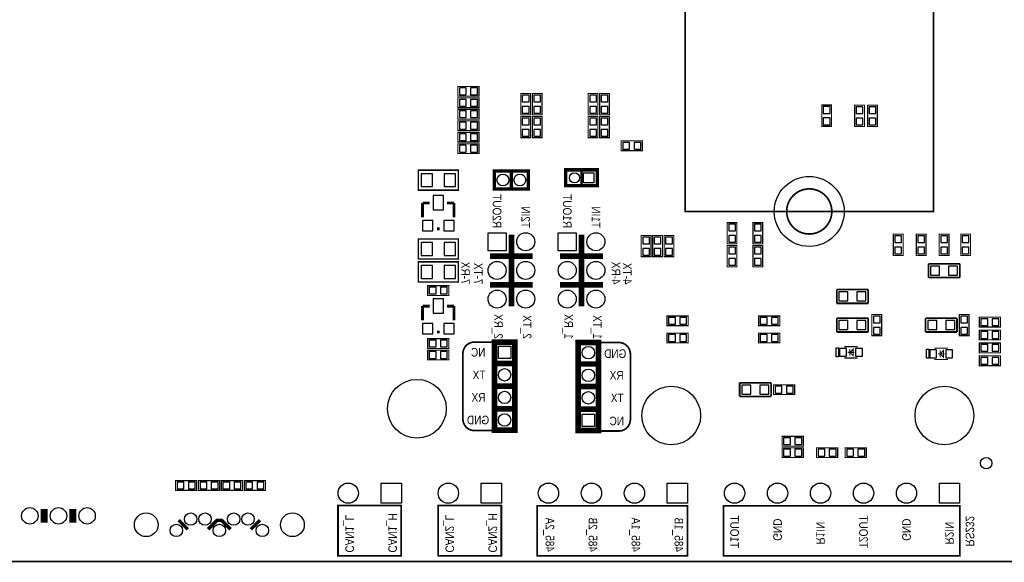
# Model space of a CAD drawing. Extents: x -13 to 212, y 0 to 96.
# Tile 3 of 6: x 63 to 150, y 0 to 48. Entities that reach past the tile are written whole.
import ezdxf

# ---------------------------------------------------------------- set-up
doc = ezdxf.new("R2010")
doc.units = 0
for name, color, linetype in [('BG_OUTLINE', 12, 'CONTINUOUS'), ('BG_SILKSCREEN_BOTTOM', 173, 'CONTINUOUS'), ('PG_SILKSCREEN_BOTTOM', 150, 'CONTINUOUS'), ('PIN_BOTTOM', 202, 'CONTINUOUS')]:
    doc.layers.add(name, color=color, linetype=linetype)

msp = doc.modelspace()

# ---------------------------------------------------------------- linework, layer by layer
at = {"layer": 'BG_OUTLINE', "const_width": 0.1524}
msp.add_lwpolyline([(0, 2.999994), (0, 92.999992, -0.414214), (2.999994, 95.999986), (170.000016, 95.999986, -0.414214), (173.00001, 92.999992), (173.00001, 2.999994, -0.414214), (170.000016, 0), (2.999994, 0, -0.414214), (0, 2.999994)], format="xyb", dxfattribs=at)
at = {"layer": 'BG_SILKSCREEN_BOTTOM'}
for points, const_width in [([(143.827043, 57.110503), (143.827043, 31.010504), (121.827036, 31.010504), (121.827036, 57.110503)], 0.150012), ([(96.647, 4.949698), (91.059, 4.949698), (91.059, 0.504698), (96.647, 0.504698), (96.647, 4.949698)], 0.1524), ([(105.537, 4.949698), (99.949, 4.949698), (99.949, 0.504698), (105.537, 0.504698), (105.537, 4.949698)], 0.1524), ([(108.712, 4.936998), (122.047, 4.936998), (122.047, 0.491998), (108.712, 0.491998), (108.712, 4.936998)], 0.1524), ([(125.222, 4.936998), (146.177, 4.936998), (146.177, 0.491998), (125.222, 0.491998), (125.222, 4.936998)], 0.1524)]:
    msp.add_lwpolyline(points, dxfattribs=dict(at, const_width=const_width))
for points, const_width in [([(134.827035, 31.010504, 1.000002), (130.827043, 31.010504, 0.999998), (134.827035, 31.010504)], 0.150012), ([(104.955899, 11.595862), (103.148003, 11.595862, -0.414214), (102.132003, 12.611862), (102.132003, 18.416854, -0.414214), (103.148003, 19.432854), (104.926003, 19.432854)], 0.1524), ([(114.148997, 19.393992), (115.956893, 19.393992, -0.414214), (116.972893, 18.377992), (116.972893, 12.573, -0.414214), (115.956893, 11.557), (114.178893, 11.557)], 0.1524)]:
    msp.add_lwpolyline(points, format="xyb", dxfattribs=dict(at, const_width=const_width))
at = {"layer": 'PG_SILKSCREEN_BOTTOM'}
for points, const_width in [([(101.6762, 41.2242), (103.5558, 41.2242), (103.5558, 42.0878), (101.6762, 42.0878), (101.6762, 41.2242)], 0.1016), ([(101.6762, 40.2082), (103.5558, 40.2082), (103.5558, 41.0718), (101.6762, 41.0718), (101.6762, 40.2082)], 0.1016), ([(107.2642, 41.4528), (107.2642, 39.5732), (108.1278, 39.5732), (108.1278, 41.4528), (107.2642, 41.4528)], 0.1016), ([(108.2802, 41.4528), (108.2802, 39.5732), (109.1438, 39.5732), (109.1438, 41.4528), (108.2802, 41.4528)], 0.1016), ([(114.0968, 39.5732), (114.0968, 41.4528), (113.2332, 41.4528), (113.2332, 39.5732), (114.0968, 39.5732)], 0.1016), ([(115.1128, 39.5732), (115.1128, 41.4528), (114.2492, 41.4528), (114.2492, 39.5732), (115.1128, 39.5732)], 0.1016), ([(133.9342, 40.4368), (133.9342, 38.5572), (134.7978, 38.5572), (134.7978, 40.4368), (133.9342, 40.4368)], 0.1016), ([(137.7188, 38.541198), (137.7188, 40.420798), (136.8552, 40.420798), (136.8552, 38.541198), (137.7188, 38.541198)], 0.1016), ([(138.8618, 38.541198), (138.8618, 40.420798), (137.9982, 40.420798), (137.9982, 38.541198), (138.8618, 38.541198)], 0.1016), ([(101.6762, 39.1922), (103.5558, 39.1922), (103.5558, 40.0558), (101.6762, 40.0558), (101.6762, 39.1922)], 0.1016), ([(107.2642, 39.4208), (107.2642, 37.5412), (108.1278, 37.5412), (108.1278, 39.4208), (107.2642, 39.4208)], 0.1016), ([(108.2802, 39.4208), (108.2802, 37.5412), (109.1438, 37.5412), (109.1438, 39.4208), (108.2802, 39.4208)], 0.1016), ([(113.2332, 39.4208), (113.2332, 37.5412), (114.0968, 37.5412), (114.0968, 39.4208), (113.2332, 39.4208)], 0.1016), ([(114.2492, 39.4208), (114.2492, 37.5412), (115.1128, 37.5412), (115.1128, 39.4208), (114.2492, 39.4208)], 0.1016), ([(101.6762, 38.1762), (103.5558, 38.1762), (103.5558, 39.0398), (101.6762, 39.0398), (101.6762, 38.1762)], 0.1016), ([(101.6762, 37.1602), (103.5558, 37.1602), (103.5558, 38.0238), (101.6762, 38.0238), (101.6762, 37.1602)], 0.1016), ([(101.6762, 36.1442), (103.5558, 36.1442), (103.5558, 37.0078), (101.6762, 37.0078), (101.6762, 36.1442)], 0.1016), ([(116.1542, 36.3982), (118.0338, 36.3982), (118.0338, 37.2618), (116.1542, 37.2618), (116.1542, 36.3982)], 0.1016), ([(98.171, 32.893), (101.727, 32.893), (101.727, 34.671), (98.171, 34.671), (98.171, 32.893)], 0.127), ([(105.126003, 32.997115), (107.925997, 32.997115), (107.925997, 34.597111), (104.926003, 34.597111), (104.926003, 32.997115), (105.126003, 32.997115)], 0.299999), ([(106.426, 32.997115), (106.426, 34.597111)], 0.299999), ([(113.749988, 34.695943), (111.249993, 34.695943), (111.249993, 33.295946), (114.049988, 33.295946), (114.049988, 34.695943), (113.749988, 34.695943)], 0.299999), ([(112.649991, 34.695943), (112.649991, 33.295946)], 0.2), ([(99.187, 31.7627), (98.552, 31.7627)], 0.254), ([(98.552, 31.7627), (98.552, 30.4927)], 0.254), ([(100.711, 31.7627), (101.346, 31.7627)], 0.254), ([(101.346, 31.7627), (101.346, 30.4927)], 0.254), ([(125.5522, 30.0228), (125.5522, 28.1432), (126.4158, 28.1432), (126.4158, 30.0228), (125.5522, 30.0228)], 0.1016), ([(127.8382, 30.0228), (127.8382, 28.1432), (128.7018, 28.1432), (128.7018, 30.0228), (127.8382, 30.0228)], 0.1016), ([(100.076, 29.4767), (99.822, 29.4767)], 0.254), ([(106.426, 28.950996), (106.426, 22.611004)], 0.499999), ([(112.649, 28.950996), (112.649, 22.611004)], 0.499999), ([(117.9322, 28.8798), (117.9322, 27.0002), (118.7958, 27.0002), (118.7958, 28.8798), (117.9322, 28.8798)], 0.1016), ([(119.8118, 27.0002), (119.8118, 28.8798), (118.9482, 28.8798), (118.9482, 27.0002), (119.8118, 27.0002)], 0.1016), ([(119.9642, 28.8798), (119.9642, 27.0002), (120.8278, 27.0002), (120.8278, 28.8798), (119.9642, 28.8798)], 0.1016), ([(141.1478, 27.111198), (141.1478, 28.990798), (140.2842, 28.990798), (140.2842, 27.111198), (141.1478, 27.111198)], 0.1016), ([(143.1798, 27.111198), (143.1798, 28.990798), (142.3162, 28.990798), (142.3162, 27.111198), (143.1798, 27.111198)], 0.1016), ([(145.2118, 27.111198), (145.2118, 28.990798), (144.3482, 28.990798), (144.3482, 27.111198), (145.2118, 27.111198)], 0.1016), ([(147.1168, 27.111198), (147.1168, 28.990798), (146.2532, 28.990798), (146.2532, 27.111198), (147.1168, 27.111198)], 0.1016), ([(101.727, 28.575), (98.171, 28.575), (98.171, 26.797), (101.727, 26.797), (101.727, 28.575)], 0.127), ([(126.4158, 26.1112), (126.4158, 27.9908), (125.5522, 27.9908), (125.5522, 26.1112), (126.4158, 26.1112)], 0.1016), ([(127.8382, 27.9908), (127.8382, 26.1112), (128.7018, 26.1112), (128.7018, 27.9908), (127.8382, 27.9908)], 0.1016), ([(104.526004, 27.051), (108.325996, 27.051)], 0.499999), ([(110.749004, 27.051), (114.548996, 27.051)], 0.499999), ([(101.727, 26.543), (98.171, 26.543), (98.171, 24.765), (101.727, 24.765), (101.727, 26.543)], 0.127), ([(146.177, 26.374598), (143.3957, 26.374598)], 0.1524), ([(143.3957, 26.374598), (143.3957, 25.155398)], 0.1524), ([(146.177, 25.155398), (146.177, 26.374598)], 0.1524), ([(99.0092, 23.5712), (100.8888, 23.5712), (100.8888, 24.4348), (99.0092, 24.4348), (99.0092, 23.5712)], 0.1016), ([(104.526004, 24.511), (108.325996, 24.511)], 0.499999), ([(110.749004, 24.511), (114.548996, 24.511)], 0.499999), ([(143.3957, 25.155398), (146.177, 25.155398)], 0.1524), ([(138.049, 24.088598), (135.2677, 24.088598)], 0.1524), ([(135.2677, 24.088598), (135.2677, 22.869398)], 0.1524), ([(138.049, 22.869398), (138.049, 24.088598)], 0.1524), ([(99.187, 22.6187), (98.552, 22.6187)], 0.254), ([(98.552, 22.6187), (98.552, 21.3487)], 0.254), ([(100.711, 22.6187), (101.346, 22.6187)], 0.254), ([(101.346, 22.6187), (101.346, 21.3487)], 0.254), ([(135.2677, 22.869398), (138.049, 22.869398)], 0.1524), ([(139.2428, 19.999198), (139.2428, 21.878798), (138.3792, 21.878798), (138.3792, 19.999198), (139.2428, 19.999198)], 0.1016), ([(146.9898, 19.999198), (146.9898, 21.878798), (146.1262, 21.878798), (146.1262, 19.999198), (146.9898, 19.999198)], 0.1016), ([(120.2182, 20.888198), (122.0978, 20.888198), (122.0978, 21.751798), (120.2182, 21.751798), (120.2182, 20.888198)], 0.1016), ([(128.3462, 20.888198), (130.2258, 20.888198), (130.2258, 21.751798), (128.3462, 21.751798), (128.3462, 20.888198)], 0.1016), ([(138.049, 21.548598), (135.2677, 21.548598)], 0.1524), ([(135.2677, 21.548598), (135.2677, 20.329398)], 0.1524), ([(138.049, 20.329398), (138.049, 21.548598)], 0.1524), ([(145.923, 21.548598), (143.1417, 21.548598)], 0.1524), ([(143.1417, 21.548598), (143.1417, 20.329398)], 0.1524), ([(145.923, 20.329398), (145.923, 21.548598)], 0.1524), ([(147.9042, 20.7772), (149.7838, 20.7772), (149.7838, 21.6408), (147.9042, 21.6408), (147.9042, 20.7772)], 0.1016), ([(100.076, 20.3327), (99.822, 20.3327)], 0.254), ([(120.2182, 19.364198), (122.0978, 19.364198), (122.0978, 20.227798), (120.2182, 20.227798), (120.2182, 19.364198)], 0.1016), ([(128.3462, 19.364198), (130.2258, 19.364198), (130.2258, 20.227798), (128.3462, 20.227798), (128.3462, 19.364198)], 0.1016), ([(135.2677, 20.329398), (138.049, 20.329398)], 0.1524), ([(143.1417, 20.329398), (145.923, 20.329398)], 0.1524), ([(147.9042, 19.6342), (149.7838, 19.6342), (149.7838, 20.4978), (147.9042, 20.4978), (147.9042, 19.6342)], 0.1016), ([(100.8888, 19.7358), (99.0092, 19.7358), (99.0092, 18.8722), (100.8888, 18.8722), (100.8888, 19.7358)], 0.1016), ([(104.926003, 19.132855), (104.926003, 11.63287), (106.725999, 11.63287), (106.725999, 19.432854), (104.926003, 19.432854), (104.926003, 19.132855)], 0.499999), ([(114.148997, 11.894007), (114.148997, 19.393992), (112.349001, 19.393992), (112.349001, 11.594008), (114.148997, 11.594008), (114.148997, 11.894007)], 0.499999), ([(147.9042, 18.4912), (149.7838, 18.4912), (149.7838, 19.3548), (147.9042, 19.3548), (147.9042, 18.4912)], 0.1016), ([(99.0092, 17.8562), (100.8888, 17.8562), (100.8888, 18.7198), (99.0092, 18.7198), (99.0092, 17.8562)], 0.1016), ([(135.925001, 19.025997), (137.124999, 19.025997)], 0.1), ([(136.225001, 18.525998), (136.824999, 18.525998)], 0.1), ([(136.725, 18.225999), (136.425, 18.525998), (136.725, 18.825997), (136.725, 18.225999)], 0.1), ([(136.425, 18.225999), (136.425, 18.825997)], 0.1), ([(143.926001, 18.898997), (145.125999, 18.898997)], 0.1), ([(144.226001, 18.398998), (144.825999, 18.398998)], 0.1), ([(144.726, 18.098999), (144.426, 18.398998), (144.726, 18.698997), (144.726, 18.098999)], 0.1), ([(144.426, 18.098999), (144.426, 18.698997)], 0.1), ([(106.725999, 17.532858), (104.926003, 17.532858)], 0.499999), ([(112.349001, 17.493996), (114.148997, 17.493996)], 0.499999), ([(135.925001, 18.025999), (137.124999, 18.025999)], 0.1), ([(143.926001, 17.898999), (145.125999, 17.898999)], 0.1), ([(147.9042, 17.3482), (149.7838, 17.3482), (149.7838, 18.2118), (147.9042, 18.2118), (147.9042, 17.3482)], 0.1016), ([(106.725999, 15.532862), (104.926003, 15.532862)], 0.499999), ([(112.349001, 15.494), (114.148997, 15.494)], 0.499999), ([(129.440305, 15.833598), (126.659005, 15.833598)], 0.1524), ([(126.659005, 15.833598), (126.659005, 14.614398)], 0.1524), ([(129.440305, 14.614398), (129.440305, 15.833598)], 0.1524), ([(129.656205, 14.792198), (131.535805, 14.792198), (131.535805, 15.655798), (129.656205, 15.655798), (129.656205, 14.792198)], 0.1016), ([(126.659005, 14.614398), (129.440305, 14.614398)], 0.1524), ([(106.725999, 13.532866), (104.926003, 13.532866)], 0.499999), ([(112.349001, 13.494004), (114.148997, 13.494004)], 0.499999), ([(132.297805, 11.083798), (130.418205, 11.083798), (130.418205, 10.220198), (132.297805, 10.220198), (132.297805, 11.083798)], 0.1016), ([(132.297805, 10.067798), (130.418205, 10.067798), (130.418205, 9.204198), (132.297805, 9.204198), (132.297805, 10.067798)], 0.1016), ([(135.345805, 10.067798), (133.466205, 10.067798), (133.466205, 9.204198), (135.345805, 9.204198), (135.345805, 10.067798)], 0.1016), ([(136.006205, 9.204198), (137.885805, 9.204198), (137.885805, 10.067798), (136.006205, 10.067798), (136.006205, 9.204198)], 0.1016), ([(76.6572, 6.2992), (78.5368, 6.2992), (78.5368, 7.1628), (76.6572, 7.1628), (76.6572, 6.2992)], 0.1016), ([(80.5688, 7.1628), (78.6892, 7.1628), (78.6892, 6.2992), (80.5688, 6.2992), (80.5688, 7.1628)], 0.1016), ([(80.7212, 6.2992), (82.6008, 6.2992), (82.6008, 7.1628), (80.7212, 7.1628), (80.7212, 6.2992)], 0.1016), ([(84.6328, 7.1628), (82.7532, 7.1628), (82.7532, 6.2992), (84.6328, 6.2992), (84.6328, 7.1628)], 0.1016), ([(65.016888, 3.439998), (65.016888, 4.639996)], 0.599999), ([(67.556888, 4.639996), (67.556888, 3.439998)], 0.599999), ([(76.942899, 3.650005), (77.742898, 2.850007)], 0.299999), ([(81.54289, 2.850007), (80.742892, 3.650005), (80.342892, 3.650005), (79.542894, 2.850007)], 0.299999), ([(83.342886, 2.850007), (84.142885, 3.650005)], 0.299999)]:
    msp.add_lwpolyline(points, dxfattribs=dict(at, const_width=const_width))
for points in [[(135.225003, 18.125999), (135.225003, 18.925997), (135.425002, 18.925997), (135.425002, 18.125999)], [(143.226003, 17.998999), (143.226003, 18.798997), (143.426002, 18.798997), (143.426002, 17.998999)]]:
    msp.add_lwpolyline(points, close=True, dxfattribs=at)
at = {"layer": 'PIN_BOTTOM'}
for points in [[(101.816433, 41.955695), (101.816433, 41.356305), (102.415823, 41.356305), (102.415823, 41.955695)], [(102.816177, 41.955695), (102.816177, 41.356305), (103.415567, 41.356305), (103.415567, 41.955695)], [(107.995695, 41.312567), (107.396305, 41.312567), (107.396305, 40.713177), (107.995695, 40.713177)], [(109.011695, 41.312567), (108.412305, 41.312567), (108.412305, 40.713177), (109.011695, 40.713177)], [(113.365305, 40.713177), (113.964695, 40.713177), (113.964695, 41.312567), (113.365305, 41.312567)], [(114.381305, 40.713177), (114.980695, 40.713177), (114.980695, 41.312567), (114.381305, 41.312567)], [(101.816433, 40.939695), (101.816433, 40.340305), (102.415823, 40.340305), (102.415823, 40.939695)], [(102.816177, 40.939695), (102.816177, 40.340305), (103.415567, 40.340305), (103.415567, 40.939695)], [(107.995695, 40.312823), (107.396305, 40.312823), (107.396305, 39.713433), (107.995695, 39.713433)], [(109.011695, 40.312823), (108.412305, 40.312823), (108.412305, 39.713433), (109.011695, 39.713433)], [(113.365305, 39.713433), (113.964695, 39.713433), (113.964695, 40.312823), (113.365305, 40.312823)], [(114.381305, 39.713433), (114.980695, 39.713433), (114.980695, 40.312823), (114.381305, 40.312823)], [(134.665695, 40.296567), (134.066305, 40.296567), (134.066305, 39.697177), (134.665695, 39.697177)], [(136.987305, 39.681175), (137.586695, 39.681175), (137.586695, 40.280565), (136.987305, 40.280565)], [(138.130305, 39.681175), (138.729695, 39.681175), (138.729695, 40.280565), (138.130305, 40.280565)], [(101.816433, 39.923695), (101.816433, 39.324305), (102.415823, 39.324305), (102.415823, 39.923695)], [(102.816177, 39.923695), (102.816177, 39.324305), (103.415567, 39.324305), (103.415567, 39.923695)], [(107.995695, 39.280567), (107.396305, 39.280567), (107.396305, 38.681177), (107.995695, 38.681177)], [(109.011695, 39.280567), (108.412305, 39.280567), (108.412305, 38.681177), (109.011695, 38.681177)], [(113.964695, 39.280567), (113.365305, 39.280567), (113.365305, 38.681177), (113.964695, 38.681177)], [(114.980695, 39.280567), (114.381305, 39.280567), (114.381305, 38.681177), (114.980695, 38.681177)], [(134.665695, 39.296823), (134.066305, 39.296823), (134.066305, 38.697433), (134.665695, 38.697433)], [(136.987305, 38.681431), (137.586695, 38.681431), (137.586695, 39.280821), (136.987305, 39.280821)], [(138.130305, 38.681431), (138.729695, 38.681431), (138.729695, 39.280821), (138.130305, 39.280821)], [(101.816433, 38.907695), (101.816433, 38.308305), (102.415823, 38.308305), (102.415823, 38.907695)], [(102.816177, 38.907695), (102.816177, 38.308305), (103.415567, 38.308305), (103.415567, 38.907695)], [(101.816433, 37.891695), (101.816433, 37.292305), (102.415823, 37.292305), (102.415823, 37.891695)], [(102.816177, 37.891695), (102.816177, 37.292305), (103.415567, 37.292305), (103.415567, 37.891695)], [(107.995695, 38.280823), (107.396305, 38.280823), (107.396305, 37.681433), (107.995695, 37.681433)], [(109.011695, 38.280823), (108.412305, 38.280823), (108.412305, 37.681433), (109.011695, 37.681433)], [(113.964695, 38.280823), (113.365305, 38.280823), (113.365305, 37.681433), (113.964695, 37.681433)], [(114.980695, 38.280823), (114.381305, 38.280823), (114.381305, 37.681433), (114.980695, 37.681433)], [(101.816433, 36.875695), (101.816433, 36.276305), (102.415823, 36.276305), (102.415823, 36.875695)], [(102.816177, 36.875695), (102.816177, 36.276305), (103.415567, 36.276305), (103.415567, 36.875695)], [(116.294433, 37.129695), (116.294433, 36.530305), (116.893823, 36.530305), (116.893823, 37.129695)], [(117.294177, 37.129695), (117.294177, 36.530305), (117.893567, 36.530305), (117.893567, 37.129695)], [(98.425, 34.3535), (98.425, 33.2105), (99.441, 33.2105), (99.441, 34.3535)], [(100.457, 34.3535), (100.457, 33.2105), (101.473, 33.2105), (101.473, 34.3535)], [(113.725084, 34.445943), (113.725084, 33.545945), (112.825085, 33.545945), (112.825085, 34.445943)], [(100.4062, 31.1531), (100.4062, 32.4231), (99.4918, 32.4231), (99.4918, 31.1531)], [(99.4537, 29.2989), (99.4537, 30.2133), (98.5393, 30.2133), (98.5393, 29.2989)], [(101.3587, 29.2989), (101.3587, 30.2133), (100.4443, 30.2133), (100.4443, 29.2989)], [(126.283695, 29.882567), (125.684305, 29.882567), (125.684305, 29.283177), (126.283695, 29.283177)], [(128.569695, 29.882567), (127.970305, 29.882567), (127.970305, 29.283177), (128.569695, 29.283177)], [(104.356002, 29.120998), (105.955998, 29.120998), (105.955998, 27.521002), (104.356002, 27.521002)], [(110.579002, 29.120998), (112.178998, 29.120998), (112.178998, 27.521002), (110.579002, 27.521002)], [(126.283695, 28.882823), (125.684305, 28.882823), (125.684305, 28.283433), (126.283695, 28.283433)], [(128.569695, 28.882823), (127.970305, 28.882823), (127.970305, 28.283433), (128.569695, 28.283433)], [(140.416305, 28.251175), (141.015695, 28.251175), (141.015695, 28.850565), (140.416305, 28.850565)], [(142.448305, 28.251175), (143.047695, 28.251175), (143.047695, 28.850565), (142.448305, 28.850565)], [(144.480305, 28.251175), (145.079695, 28.251175), (145.079695, 28.850565), (144.480305, 28.850565)], [(146.385305, 28.251175), (146.984695, 28.251175), (146.984695, 28.850565), (146.385305, 28.850565)], [(99.441, 27.1145), (99.441, 28.2575), (98.425, 28.2575), (98.425, 27.1145)], [(101.473, 27.1145), (101.473, 28.2575), (100.457, 28.2575), (100.457, 27.1145)], [(118.663695, 28.739567), (118.064305, 28.739567), (118.064305, 28.140177), (118.663695, 28.140177)], [(119.080305, 28.140177), (119.679695, 28.140177), (119.679695, 28.739567), (119.080305, 28.739567)], [(120.695695, 28.739567), (120.096305, 28.739567), (120.096305, 28.140177), (120.695695, 28.140177)], [(118.663695, 27.739823), (118.064305, 27.739823), (118.064305, 27.140433), (118.663695, 27.140433)], [(119.080305, 27.140433), (119.679695, 27.140433), (119.679695, 27.739823), (119.080305, 27.739823)], [(120.695695, 27.739823), (120.096305, 27.739823), (120.096305, 27.140433), (120.695695, 27.140433)], [(125.684305, 27.251177), (126.283695, 27.251177), (126.283695, 27.850567), (125.684305, 27.850567)], [(128.569695, 27.850567), (127.970305, 27.850567), (127.970305, 27.251177), (128.569695, 27.251177)], [(140.416305, 27.251431), (141.015695, 27.251431), (141.015695, 27.850821), (140.416305, 27.850821)], [(142.448305, 27.251431), (143.047695, 27.251431), (143.047695, 27.850821), (142.448305, 27.850821)], [(144.480305, 27.251431), (145.079695, 27.251431), (145.079695, 27.850821), (144.480305, 27.850821)], [(146.385305, 27.251431), (146.984695, 27.251431), (146.984695, 27.850821), (146.385305, 27.850821)], [(99.441, 25.0825), (99.441, 26.2255), (98.425, 26.2255), (98.425, 25.0825)], [(101.473, 25.0825), (101.473, 26.2255), (100.457, 26.2255), (100.457, 25.0825)], [(125.684305, 26.251433), (126.283695, 26.251433), (126.283695, 26.850823), (125.684305, 26.850823)], [(128.569695, 26.850823), (127.970305, 26.850823), (127.970305, 26.251433), (128.569695, 26.251433)], [(143.57985, 26.165048), (143.57985, 25.364948), (144.37995, 25.364948), (144.37995, 26.165048)], [(145.18005, 26.165048), (145.18005, 25.364948), (145.98015, 25.364948), (145.98015, 26.165048)], [(99.149433, 24.302695), (99.149433, 23.703305), (99.748823, 23.703305), (99.748823, 24.302695)], [(100.149177, 24.302695), (100.149177, 23.703305), (100.748567, 23.703305), (100.748567, 24.302695)], [(135.45185, 23.879048), (135.45185, 23.078948), (136.25195, 23.078948), (136.25195, 23.879048)], [(137.05205, 23.879048), (137.05205, 23.078948), (137.85215, 23.078948), (137.85215, 23.879048)], [(100.4062, 22.0091), (100.4062, 23.2791), (99.4918, 23.2791), (99.4918, 22.0091)], [(99.4537, 20.1549), (99.4537, 21.0693), (98.5393, 21.0693), (98.5393, 20.1549)], [(101.3587, 20.1549), (101.3587, 21.0693), (100.4443, 21.0693), (100.4443, 20.1549)], [(120.358433, 21.619693), (120.358433, 21.020303), (120.957823, 21.020303), (120.957823, 21.619693)], [(121.358177, 21.619693), (121.358177, 21.020303), (121.957567, 21.020303), (121.957567, 21.619693)], [(128.486433, 21.619693), (128.486433, 21.020303), (129.085823, 21.020303), (129.085823, 21.619693)], [(129.486177, 21.619693), (129.486177, 21.020303), (130.085567, 21.020303), (130.085567, 21.619693)], [(135.45185, 21.339048), (135.45185, 20.538948), (136.25195, 20.538948), (136.25195, 21.339048)], [(137.05205, 21.339048), (137.05205, 20.538948), (137.85215, 20.538948), (137.85215, 21.339048)], [(138.511305, 21.139175), (139.110695, 21.139175), (139.110695, 21.738565), (138.511305, 21.738565)], [(143.32585, 21.339048), (143.32585, 20.538948), (144.12595, 20.538948), (144.12595, 21.339048)], [(144.92605, 21.339048), (144.92605, 20.538948), (145.72615, 20.538948), (145.72615, 21.339048)], [(146.258305, 21.139175), (146.857695, 21.139175), (146.857695, 21.738565), (146.258305, 21.738565)], [(148.044433, 21.508695), (148.044433, 20.909305), (148.643823, 20.909305), (148.643823, 21.508695)], [(149.044177, 21.508695), (149.044177, 20.909305), (149.643567, 20.909305), (149.643567, 21.508695)], [(120.358433, 20.095693), (120.358433, 19.496303), (120.957823, 19.496303), (120.957823, 20.095693)], [(121.358177, 20.095693), (121.358177, 19.496303), (121.957567, 19.496303), (121.957567, 20.095693)], [(128.486433, 20.095693), (128.486433, 19.496303), (129.085823, 19.496303), (129.085823, 20.095693)], [(129.486177, 20.095693), (129.486177, 19.496303), (130.085567, 19.496303), (130.085567, 20.095693)], [(138.511305, 20.139431), (139.110695, 20.139431), (139.110695, 20.738821), (138.511305, 20.738821)], [(146.258305, 20.139431), (146.857695, 20.139431), (146.857695, 20.738821), (146.258305, 20.738821)], [(148.044433, 20.365695), (148.044433, 19.766305), (148.643823, 19.766305), (148.643823, 20.365695)], [(149.044177, 20.365695), (149.044177, 19.766305), (149.643567, 19.766305), (149.643567, 20.365695)], [(99.748823, 19.004305), (99.748823, 19.603695), (99.149433, 19.603695), (99.149433, 19.004305)], [(100.748567, 19.004305), (100.748567, 19.603695), (100.149177, 19.603695), (100.149177, 19.004305)], [(148.044433, 19.222695), (148.044433, 18.623305), (148.643823, 18.623305), (148.643823, 19.222695)], [(149.044177, 19.222695), (149.044177, 18.623305), (149.643567, 18.623305), (149.643567, 19.222695)], [(99.149433, 18.587695), (99.149433, 17.988305), (99.748823, 17.988305), (99.748823, 18.587695)], [(100.149177, 18.587695), (100.149177, 17.988305), (100.748567, 17.988305), (100.748567, 18.587695)], [(105.276002, 19.082855), (106.376, 19.082855), (106.376, 17.982857), (105.276002, 17.982857)], [(135.514994, 18.875997), (135.514994, 18.175999), (136.114993, 18.175999), (136.114993, 18.875997)], [(136.935007, 18.875997), (136.935007, 18.175999), (137.535006, 18.175999), (137.535006, 18.875997)], [(143.515994, 18.748997), (143.515994, 18.048999), (144.115993, 18.048999), (144.115993, 18.748997)], [(144.936007, 18.748997), (144.936007, 18.048999), (145.536006, 18.048999), (145.536006, 18.748997)], [(148.044433, 18.079695), (148.044433, 17.480305), (148.643823, 17.480305), (148.643823, 18.079695)], [(149.044177, 18.079695), (149.044177, 17.480305), (149.643567, 17.480305), (149.643567, 18.079695)], [(127.655955, 14.823948), (127.655955, 15.624048), (126.855855, 15.624048), (126.855855, 14.823948)], [(129.256155, 14.823948), (129.256155, 15.624048), (128.456055, 15.624048), (128.456055, 14.823948)], [(129.796438, 15.523693), (129.796438, 14.924303), (130.395828, 14.924303), (130.395828, 15.523693)], [(130.796182, 15.523693), (130.796182, 14.924303), (131.395572, 14.924303), (131.395572, 15.523693)], [(113.798998, 11.944007), (112.699, 11.944007), (112.699, 13.044005), (113.798998, 13.044005)], [(131.157828, 10.352303), (131.157828, 10.951693), (130.558438, 10.951693), (130.558438, 10.352303)], [(132.157572, 10.352303), (132.157572, 10.951693), (131.558182, 10.951693), (131.558182, 10.352303)], [(131.157828, 9.336303), (131.157828, 9.935693), (130.558438, 9.935693), (130.558438, 9.336303)], [(132.157572, 9.336303), (132.157572, 9.935693), (131.558182, 9.935693), (131.558182, 9.336303)], [(134.205828, 9.336303), (134.205828, 9.935693), (133.606438, 9.935693), (133.606438, 9.336303)], [(135.205572, 9.336303), (135.205572, 9.935693), (134.606182, 9.935693), (134.606182, 9.336303)], [(136.146438, 9.935693), (136.146438, 9.336303), (136.745828, 9.336303), (136.745828, 9.935693)], [(137.146182, 9.935693), (137.146182, 9.336303), (137.745572, 9.336303), (137.745572, 9.935693)], [(76.797433, 7.030695), (76.797433, 6.431305), (77.396823, 6.431305), (77.396823, 7.030695)], [(77.797177, 7.030695), (77.797177, 6.431305), (78.396567, 6.431305), (78.396567, 7.030695)], [(79.428823, 6.431305), (79.428823, 7.030695), (78.829433, 7.030695), (78.829433, 6.431305)], [(80.428567, 6.431305), (80.428567, 7.030695), (79.829177, 7.030695), (79.829177, 6.431305)], [(80.861433, 7.030695), (80.861433, 6.431305), (81.460823, 6.431305), (81.460823, 7.030695)], [(81.861177, 7.030695), (81.861177, 6.431305), (82.460567, 6.431305), (82.460567, 7.030695)], [(83.492823, 6.431305), (83.492823, 7.030695), (82.893433, 7.030695), (82.893433, 6.431305)], [(84.492567, 6.431305), (84.492567, 7.030695), (83.893177, 7.030695), (83.893177, 6.431305)], [(96.673899, 6.949999), (96.673899, 5.150002), (94.873902, 5.150002), (94.873902, 6.949999)], [(105.547897, 6.949999), (105.547897, 5.150002), (103.7479, 5.150002), (103.7479, 6.949999)], [(122.041895, 6.949999), (122.041895, 5.150002), (120.241898, 5.150002), (120.241898, 6.949999)], [(146.155893, 6.949999), (146.155893, 5.150002), (144.355896, 5.150002), (144.355896, 6.949999)]]:
    msp.add_lwpolyline(points, close=True, dxfattribs=at)
for centre, radius in [((105.675913, 33.797113), 0.525005), ((107.176087, 33.797113), 0.525005), ((112.024897, 33.995944), 0.449999), ((132.827039, 31.010504), 3.099994), ((107.696, 28.321), 0.799998), ((113.919, 28.321), 0.799998), ((105.156, 25.781), 0.799998), ((107.696, 25.781), 0.799998), ((111.379, 25.781), 0.799998), ((113.919, 25.781), 0.799998), ((105.156, 23.241), 0.799998), ((107.696, 23.241), 0.799998), ((111.379, 23.241), 0.799998), ((113.919, 23.241), 0.799998), ((113.248999, 18.493994), 0.549999), ((105.826001, 16.53286), 0.549999), ((113.248999, 16.493998), 0.549999), ((98.056446, 13.532866), 2.599995), ((105.826001, 14.532864), 0.549999), ((113.248999, 14.494002), 0.549999), ((120.599733, 12.932893), 2.599944), ((144.799837, 12.932893), 2.599944), ((105.826001, 12.532868), 0.549999), ((148.5138, 8.7122), 0.508), ((91.9639, 6.050001), 0.899998), ((100.837898, 6.050001), 0.899998), ((109.711896, 6.050001), 0.899998), ((113.521896, 6.050001), 0.899998), ((117.331896, 6.050001), 0.899998), ((126.205894, 6.050001), 0.899998), ((130.015894, 6.050001), 0.899998), ((133.825894, 6.050001), 0.899998), ((137.635894, 6.050001), 0.899998), ((141.445894, 6.050001), 0.899998), ((63.746888, 4.039997), 0.725005), ((66.286888, 4.039997), 0.725005), ((68.826888, 4.039997), 0.725005), ((74.062895, 3.250006), 1.049998), ((78.002892, 3.750005), 0.549999), ((79.272892, 3.750005), 0.549999), ((81.812892, 3.750005), 0.549999), ((83.082892, 3.750005), 0.549999), ((87.022889, 3.250006), 1.049998), ((76.732892, 2.750007), 0.549999), ((80.542892, 2.750007), 0.549999), ((84.352892, 2.750007), 0.549999)]:
    msp.add_circle(centre, radius, dxfattribs=at)

# ---------------------------------------------------------------- texts
at = {"layer": 'BG_SILKSCREEN_BOTTOM', "text_generation_flag": 2, "width": 0.866667}
for s, p in [('R2OUT', (104.775, 29.5402)), ('R1OUT', (110.998, 29.5402)), ('T2IN', (107.315, 29.5402)), ('T1IN', (113.538, 29.5402)), ('7-RX', (101.981, 24.5364)), ('7-TX', (103.124, 24.5364)), ('4-RX', (115.316, 24.5364)), ('4-TX', (116.332, 24.5364)), ('2_RX', (104.902, 19.7104)), ('2_TX', (107.442, 19.7104)), ('1_RX', (111.125, 19.7104)), ('1_TX', (113.665, 19.7104)), ('CAN1_L', (91.7099, 0.792201)), ('CAN1_H', (95.5199, 0.792201)), ('CAN2_L', (100.583898, 0.792201)), ('CAN2_H', (104.393898, 0.792201)), ('485_2A', (109.457896, 0.843001)), ('485_2B', (113.267896, 0.843001)), ('485_1A', (117.077896, 0.843001)), ('485_1B', (120.887896, 0.843001)), ('T1OUT', (125.824894, 1.173201)), ('GND', (129.634894, 1.833601)), ('T2OUT', (137.254894, 1.173201)), ('GND', (141.064894, 1.833601)), ('RS232', (146.685, 1.330198)), ('R1IN', (133.444894, 1.503401)), ('R2IN', (144.874894, 1.503401))]:
    msp.add_text(s, height=0.762, rotation=270, dxfattribs=at).set_placement(p)
for s, p in [('NC', (104.124201, 18.151856)), ('GND', (116.6114, 18.034)), ('TX', (104.124201, 16.15186)), ('RX', (116.373199, 16.112998)), ('RX', (104.124201, 14.151864)), ('TX', (116.373199, 14.113002)), ('GND', (104.454401, 12.151868)), ('NC', (116.4082, 12.065))]:
    msp.add_text(s, height=0.762, dxfattribs=at).set_placement(p)

doc.saveas('drawing.dxf')
